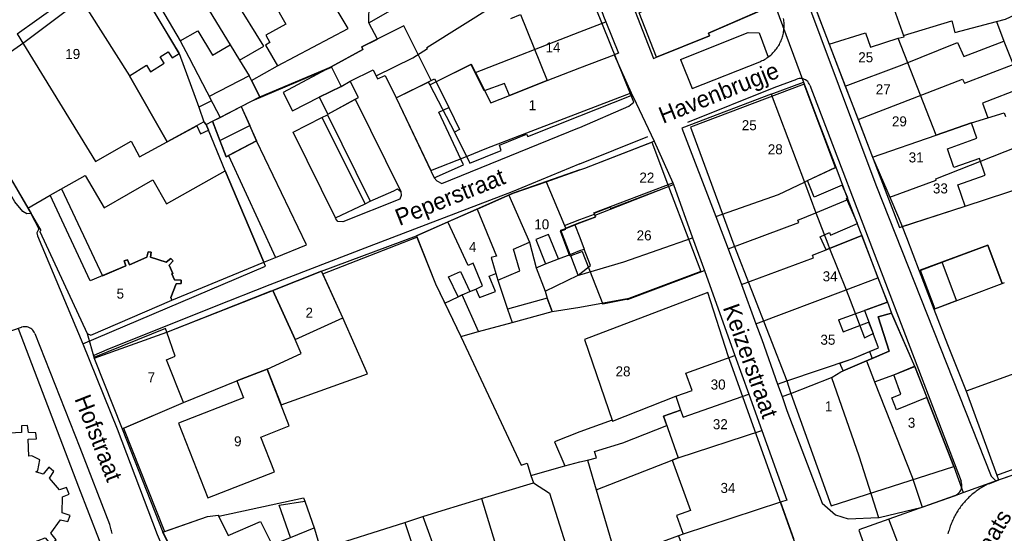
# Model space of a CAD drawing. Extents: x 123992 to 125854, y 449108 to 451911.
# Tile 85 of 175: x 124916 to 125063, y 450840 to 450916. Entities that reach past the tile are written whole.
import ezdxf
from ezdxf.enums import TextEntityAlignment as Align

# ---------------------------------------------------------------- set-up
doc = ezdxf.new("R2010")
doc.units = 0
for name, color, linetype in [('DEFAULT_113', 2, 'CONTINUOUS'), ('DEFAULT_117', 3, 'CONTINUOUS'), ('DEFAULT_21', 8, 'CONTINUOUS'), ('DEFAULT_4', 1, 'CONTINUOUS'), ('DEFAULT_80', 9, 'CONTINUOUS'), ('DEFAULT_99', 9, 'CONTINUOUS')]:
    doc.layers.add(name, color=color, linetype=linetype)

msp = doc.modelspace()

# ---------------------------------------------------------------- linework, layer by layer
at = {"layer": 'DEFAULT_21'}
for points in [[(124964.18, 450950.155), (124969.962, 450941.923), (124973.434, 450936.579), (124973.16, 450936.406), (124970.567, 450934.698), (124970.491, 450934.814), (124969.429, 450934.047), (124972.568, 450929.097), (124976.117, 450923.15), (124968.449, 450918.773), (124968.419, 450916.093), (124968.459, 450916.017)], [(125062.265, 450916.205), (125063.595, 450916.562), (125075.67, 450922.232), (125094.562, 450930.994), (125095.979, 450931.441)], [(124937.204, 450929.935), (124947.726, 450912.711), (124949.112, 450910.421), (124950.591, 450908.059), (124950.935, 450907.391)], [(124968.459, 450916.017), (124986.149, 450926.13), (124984.868, 450928.646), (124985.059, 450928.714)], [(124932.551, 450926.471), (124933.262, 450925.29), (124940.28, 450913.327), (124941.578, 450910.869), (124944.959, 450904.325), (124943.035, 450903.366)], [(124931.464, 450925.661), (124932.388, 450924.222), (124940.118, 450911.412), (124943.035, 450903.366)], [(124950.935, 450907.391), (124954.82, 450909.564), (124965.357, 450915.166), (124962.188, 450920.535), (124959.028, 450925.778)], [(125005.855, 450923.901), (125011.029, 450910.682), (125011.461, 450910.843), (125019.403, 450914.081), (125019.254, 450914.475), (125029.128, 450918.746)], [(124969.56, 450908.077), (124975.024, 450910.775), (124977.242, 450912.179), (124977.125, 450912.299), (124987.375, 450918.73), (124987.033, 450919.692), (124989.633, 450920.883), (124992.749, 450922.279), (124993.29, 450920.745), (124993.469, 450920.803), (124993.931, 450919.606), (124994.888, 450919.953), (124995.293, 450918.935), (125000, 450920.455)], [(124915.912, 450914.359), (124924.726, 450920.666)], [(124924.726, 450920.666), (124932.702, 450908.073), (124938.336, 450898.185)], [(125002.08, 450921.126), (125003.552, 450917.003), (125003.891, 450916.157)], [(125029.128, 450918.746), (125029.811, 450916.965), (125033.45, 450907.145)], [(125035.028, 450918.686), (125037.281, 450912.799)], [(124962.85, 450909.414), (124967.589, 450911.988), (124967.412, 450912.397), (124969.752, 450913.569), (124968.459, 450916.017)], [(125000, 450914.644), (125003.891, 450916.157)], [(125003.891, 450916.157), (125005.765, 450911.467), (125005.107, 450911.208)], [(125037.281, 450912.799), (125042.701, 450914.518), (125043.419, 450912.374), (125047.572, 450913.695), (125048.457, 450913.882), (125048.372, 450914.124), (125055.617, 450916.317), (125056.037, 450914.53), (125062.265, 450916.205)], [(125062.265, 450916.205), (125063.392, 450913.28)], [(124984.403, 450908.578), (125000, 450914.644)], [(124915.912, 450914.359), (124927.593, 450895.25), (124932.924, 450898.284), (124934.207, 450895.947), (124938.336, 450898.185)], [(125039.676, 450906.541), (125048.162, 450909.714), (125056.433, 450913.055), (125057.389, 450910.972), (125063.392, 450913.28)], [(125063.392, 450913.28), (125064.745, 450909.767)], [(125037.281, 450912.799), (125039.676, 450906.541)], [(125000, 450909.255), (125005.107, 450911.208)], [(125005.107, 450911.208), (125007.683, 450905.538)], [(124952.194, 450904.942), (124962.85, 450909.414)], [(124962.85, 450909.414), (124955.683, 450905.582), (124957.047, 450902.856), (124961.062, 450904.865)], [(124965.692, 450907.284), (124969.102, 450908.992), (124969.56, 450908.077)], [(124977.559, 450906.734), (124983.774, 450909.828), (124984.403, 450908.578)], [(124984.403, 450908.578), (124986.695, 450904.02), (124989.47, 450905.136), (124995.122, 450907.39), (125000, 450909.255)], [(125041.588, 450901.545), (125057.217, 450907.577), (125057.515, 450906.982), (125064.745, 450909.767)], [(124906.273, 450907.45), (124907.023, 450906.121), (124913.636, 450894.78), (124913.718, 450894.792), (124917.515, 450888.269)], [(124950.935, 450907.391), (124952.194, 450904.942)], [(124961.062, 450904.865), (124962.325, 450902.345), (124966.908, 450904.855), (124965.692, 450907.284)], [(124961.062, 450904.865), (124964.313, 450906.492), (124965.692, 450907.284)], [(124969.56, 450908.077), (124969.78, 450907.638), (124970.886, 450908.129), (124972.573, 450904.76)], [(124972.573, 450904.76), (124977.343, 450907.149), (124977.559, 450906.734)], [(125028.607, 450905.315), (125033.45, 450907.145)], [(125033.45, 450907.145), (125035.614, 450901.307), (125038.246, 450894.396)], [(124977.559, 450906.734), (124981.255, 450899.645), (124983.051, 450896.023)], [(125039.676, 450906.541), (125041.588, 450901.545)], [(125066.024, 450906.447), (125066.091, 450906.274), (125060.2, 450904.007), (125060.993, 450901.805)], [(124949.387, 450903.499), (124952.194, 450904.942)], [(124972.573, 450904.76), (124977.739, 450893.906), (124983.051, 450896.023)], [(125000, 450902.614), (125007.683, 450905.538)], [(125007.683, 450905.538), (125008.398, 450903.965), (125011.132, 450898.315)], [(125028.607, 450905.315), (125015.221, 450900.256), (125020.311, 450887.022)], [(125028.607, 450905.315), (125033.553, 450892.197)], [(124943.035, 450903.366), (124943.826, 450901.183), (124944.142, 450900.811)], [(124945.073, 450901.279), (124946.21, 450901.864), (124949.387, 450903.499)], [(124949.387, 450903.499), (124950.673, 450900.622)], [(124944.142, 450900.811), (124945.073, 450901.279)], [(124945.073, 450901.279), (124946.199, 450898.409)], [(124983.051, 450896.023), (124986.12, 450897.245), (125000, 450902.614)], [(125041.588, 450901.545), (125043.75, 450895.912)], [(125043.75, 450895.912), (125053.234, 450899.22), (125058.536, 450901.044), (125060.993, 450901.805)], [(125060.993, 450901.805), (125063.442, 450902.564), (125063.631, 450902.01)], [(124938.336, 450898.185), (124942.736, 450900.587), (124943.293, 450899.414), (124944.495, 450899.947)], [(124939.018, 450874.546), (124952.767, 450880.196), (124946.996, 450893.87), (124944.495, 450899.947)], [(124944.142, 450900.811), (124944.495, 450899.947)], [(124946.199, 450898.409), (124947.15, 450895.985), (124951.693, 450898.339), (124950.673, 450900.622)], [(124946.199, 450898.409), (124950.673, 450900.622)], [(125000, 450894.008), (125000.722, 450894.262), (125011.132, 450898.315)], [(125011.132, 450898.315), (125013.9, 450892.055)], [(125046.314, 450889.952), (125053.254, 450892.448), (125053.194, 450892.686), (125065.208, 450897.403)], [(125043.75, 450895.912), (125045.864, 450890.999)], [(124994.98, 450892.244), (125000, 450894.008)], [(125033.553, 450892.197), (125034.006, 450892.414), (125038.246, 450894.396)], [(125038.246, 450894.396), (125040.078, 450889.587)], [(124917.515, 450888.269), (124920.858, 450890.205), (124922.548, 450891.164), (124928.655, 450878.182), (124932.169, 450879.639), (124931.886, 450880.389), (124932.38, 450880.58), (124932.677, 450879.824), (124935.291, 450880.941), (124935.489, 450881.757), (124935.951, 450881.685), (124935.84, 450880.948), (124938.172, 450880.21), (124938.851, 450880.746), (124939.215, 450880.407), (124938.641, 450879.774), (124939.167, 450878.507), (124939.031, 450878.442), (124939.429, 450877.544), (124940.432, 450877.497), (124940.431, 450877.021), (124939.649, 450876.952), (124938.867, 450874.916), (124939.018, 450874.546)], [(124989.385, 450890.219), (124990.056, 450890.513), (124994.98, 450892.244)], [(124994.98, 450892.244), (124997.693, 450885.716)], [(125000, 450886.585), (125002.183, 450887.407), (125002.103, 450887.582), (125013.9, 450892.055)], [(125000, 450886.073), (125002.376, 450886.983), (125002.271, 450887.254), (125014.009, 450891.809)], [(125013.9, 450892.055), (125014.009, 450891.809)], [(125014.009, 450891.809), (125016.854, 450883.872)], [(125020.311, 450887.022), (125029.679, 450890.345), (125033.553, 450892.197)], [(125033.553, 450892.197), (125035.289, 450887.594)], [(125045.864, 450890.999), (125046.314, 450889.952)], [(125048.177, 450885.53), (125057.586, 450888.595), (125067.157, 450891.712)], [(124984.652, 450888.145), (124989.247, 450890.158), (124989.385, 450890.219)], [(124989.385, 450890.219), (124992.498, 450883.183), (124993.473, 450879.353)], [(125035.289, 450887.594), (125040.078, 450889.587)], [(125040.078, 450889.587), (125041.894, 450884.816), (125042.134, 450884.192)], [(125046.314, 450889.952), (125047.633, 450886.884), (125048.177, 450885.53)], [(124917.515, 450888.269), (124919.461, 450884.925), (124919.312, 450884.788), (124926.368, 450869.544)], [(124980.272, 450886.226), (124984.503, 450888.08), (124984.652, 450888.145)], [(124984.652, 450888.145), (124987.543, 450881.089), (124986.768, 450880.919), (124987.443, 450878.532), (124987.736, 450877.538), (124989.202, 450873.19), (124989.863, 450871.167)], [(124997.693, 450885.716), (125000, 450886.585)], [(125020.311, 450887.022), (125022.16, 450882.214)], [(125022.16, 450882.214), (125032.723, 450886.119), (125032.603, 450886.476), (125035.289, 450887.594)], [(125035.289, 450887.594), (125037.043, 450882.943), (125037.319, 450882.25)], [(124975.563, 450884.162), (124980.079, 450886.141), (124980.272, 450886.226)], [(124979.811, 450874.091), (124981.813, 450875.042), (124982.434, 450875.325), (124983.536, 450875.802), (124984.479, 450876.193), (124985.469, 450876.646), (124984.08, 450880.057), (124983.302, 450879.709), (124980.272, 450886.226)], [(124998.54, 450881.375), (124997.148, 450884.982), (124997.882, 450885.263)], [(124997.693, 450885.716), (124997.882, 450885.263)], [(124997.882, 450885.263), (124999.264, 450885.791)], [(124999.264, 450885.791), (125000, 450886.073)], [(124999.264, 450885.791), (125000, 450883.875)], [(125048.177, 450885.53), (125048.83, 450883.906), (125050.725, 450878.932)], [(124961.412, 450878.867), (124975.563, 450884.162)], [(124975.563, 450884.162), (124978.416, 450876.988), (124979.811, 450874.091)], [(125000, 450883.875), (125000.649, 450882.177)], [(125000, 450878.325), (125006.594, 450880.262), (125016.854, 450883.872)], [(125016.854, 450883.872), (125018.61, 450878.97)], [(125037.319, 450882.25), (125042.134, 450884.192)], [(125042.134, 450884.192), (125044.563, 450877.876)], [(125000, 450878.458), (125001.593, 450879.722), (125000.649, 450882.177)], [(125000, 450881.93), (125000.649, 450882.177)], [(125022.16, 450882.214), (125024.146, 450876.849)], [(125024.146, 450876.849), (125034.935, 450880.88), (125034.793, 450881.231), (125037.319, 450882.25)], [(125037.319, 450882.25), (125039.785, 450876.069)], [(125054.172, 450880.222), (125060.957, 450882.759), (125063.108, 450877.006), (125063.49, 450877.143)], [(124993.473, 450879.353), (124994.883, 450879.94), (124996.792, 450880.708), (124998.54, 450881.375)], [(124998.54, 450881.375), (125000, 450881.93)], [(124993.473, 450879.353), (124994.796, 450875.882)], [(125050.725, 450878.932), (125054.172, 450880.222)], [(125052.911, 450873.193), (125056.298, 450874.46), (125054.172, 450880.222)], [(124953.252, 450864.207), (124955.339, 450858.87), (124968.24, 450863.507), (124964.595, 450871.891), (124961.412, 450878.867)], [(124954.119, 450875.98), (124961.412, 450878.867)], [(124994.796, 450875.882), (124999.744, 450878.255)], [(124999.744, 450878.255), (125000, 450878.458)], [(124999.744, 450878.255), (125000, 450878.325)], [(125000, 450873.495), (125007.097, 450874.761), (125007.14, 450874.64), (125018.61, 450878.97)], [(125018.61, 450878.97), (125023.171, 450866.244)], [(125039.785, 450876.069), (125044.563, 450877.876)], [(125044.563, 450877.876), (125045.97, 450874.218)], [(125050.725, 450878.932), (125052.911, 450873.193)], [(125024.146, 450876.849), (125026.32, 450870.977)], [(124927.426, 450865.854), (124938.268, 450869.76), (124953.877, 450875.917), (124954.119, 450875.98)], [(124953.252, 450864.207), (124958.335, 450866.541), (124957.469, 450868.639), (124954.119, 450875.98)], [(124994.796, 450875.882), (124995.123, 450874.831), (124995.857, 450872.828)], [(125026.32, 450870.977), (125039.785, 450876.069)], [(125039.785, 450876.069), (125040.392, 450874.547), (125042.532, 450868.916), (125043.856, 450869.532)], [(124926.368, 450869.544), (124926.925, 450869.316), (124939.018, 450874.546)], [(124979.811, 450874.091), (124982.209, 450869.112)], [(124995.857, 450872.828), (125000, 450873.495)], [(125045.97, 450874.218), (125042.539, 450872.989), (125043.856, 450869.532)], [(125045.97, 450874.218), (125046.599, 450872.581)], [(124989.863, 450871.167), (124995.857, 450872.828)], [(125043.704, 450865.818), (125046.226, 450866.891), (125044.576, 450872.035), (125046.599, 450872.581)], [(125046.599, 450872.581), (125050.017, 450864.664)], [(125052.911, 450873.193), (125054.932, 450867.889), (125057.747, 450860.914), (125062.321, 450848.359), (125062.572, 450847.645)], [(124982.209, 450869.112), (124984.838, 450869.848), (124989.863, 450871.167)], [(125026.32, 450870.977), (125027.186, 450868.638), (125029.567, 450861.943)], [(124916.034, 450870.292), (124925.078, 450846.622), (124931.229, 450830.679)], [(124926.368, 450869.544), (124927.426, 450865.854)], [(124982.209, 450869.112), (124991.236, 450849.838), (124992.132, 450850.125), (124992.696, 450848.327)], [(125043.288, 450866.83), (125044.624, 450867.391), (125043.856, 450869.532)], [(125004.846, 450856.56), (125004.883, 450856.453), (125014.335, 450860.156), (125016.797, 450861.009), (125015.852, 450863.595), (125023.171, 450866.244)], [(125023.171, 450866.244), (125025.233, 450860.491)], [(125029.567, 450861.943), (125030.943, 450862.447), (125040.7, 450865.743), (125043.288, 450866.83)], [(125043.288, 450866.83), (125043.704, 450865.818)], [(124927.426, 450865.854), (124927.471, 450865.718), (124931.595, 450855.292)], [(125037.594, 450862.981), (125037.705, 450863.025), (125038.995, 450863.814), (125042.82, 450865.441)], [(125042.82, 450865.441), (125043.704, 450865.818)], [(125042.82, 450865.441), (125044.043, 450862.335)], [(125044.043, 450862.335), (125046.919, 450863.36), (125050.017, 450864.664)], [(125050.017, 450864.664), (125051.878, 450859.982), (125055.906, 450849.653), (125057.281, 450845.738)], [(124931.595, 450855.292), (124940.747, 450859.231), (124948.735, 450862.441), (124953.252, 450864.207)], [(125029.567, 450861.943), (125030.215, 450860.121)], [(125030.215, 450860.121), (125031.521, 450860.585), (125037.594, 450862.981)], [(125037.594, 450862.981), (125041.685, 450851.258), (125044.633, 450842.023)], [(125044.043, 450862.335), (125049.669, 450848.048), (125051.173, 450843.561)], [(125001.128, 450850.621), (125002.477, 450850.959), (125002.178, 450851.912), (125006.403, 450853.166), (125012.995, 450855.8), (125012.502, 450857.182), (125015.059, 450858.094), (125015.426, 450857.048), (125025.233, 450860.491)], [(125025.233, 450860.491), (125027.192, 450855.024)], [(125030.215, 450860.121), (125030.956, 450858.038), (125036.221, 450844.164), (125038.189, 450842.439), (125040.095, 450841.845), (125044.633, 450842.023)], [(125004.846, 450856.56), (125000, 450854.834)], [(124931.595, 450855.292), (124937.693, 450839.838)], [(125000, 450854.834), (124996.216, 450853.353), (124997.743, 450849.731)], [(125002.443, 450846.144), (125013.82, 450850.598), (125014.72, 450850.961), (125027.192, 450855.024)], [(125027.192, 450855.024), (125030.929, 450844.596), (125029.998, 450844.292)], [(124997.743, 450849.731), (125000, 450850.358)], [(125000, 450850.358), (125001.128, 450850.621)], [(125001.128, 450850.621), (125002.443, 450846.144)], [(124992.696, 450848.327), (124997.743, 450849.731)], [(124992.696, 450848.327), (124993.051, 450847.196)], [(125062.572, 450847.645), (125065.362, 450848.624)], [(124985.287, 450844.842), (124993.051, 450847.196)], [(124993.051, 450847.196), (124995.474, 450845.679), (125000, 450831.295)], [(125057.281, 450845.738), (125062.572, 450847.645)], [(125002.443, 450846.144), (125005.421, 450836.014), (125007.764, 450828.74), (125010.731, 450819.193), (125011.399, 450817.113)], [(125051.173, 450843.561), (125055.995, 450845.275), (125057.281, 450845.738)], [(124937.693, 450839.838), (124944.367, 450842.183), (124945.937, 450842.385), (124946.027, 450842.204), (124958.708, 450844.961), (124958.879, 450844.449), (124960.288, 450840.463)], [(124976.54, 450842.152), (124979.435, 450843.068), (124985.287, 450844.842)], [(124985.287, 450844.842), (124990.352, 450828.32), (124991.046, 450826.159), (124992.999, 450819.829), (124993.801, 450817.323), (124993.932, 450817.077), (124994.579, 450814.313)], [(125029.998, 450844.292), (125015.422, 450839.539), (125014.759, 450839.283), (125006.611, 450836.313), (125010.282, 450824.322), (125012.311, 450817.582), (125012.43, 450817.227)], [(125029.998, 450844.292), (125031.932, 450838.879)], [(125044.633, 450842.023), (125044.738, 450842.028), (125051.173, 450843.561)], [(124960.288, 450840.463), (124960.329, 450840.347), (124961.23, 450837.31), (124973.827, 450841.294)], [(124973.827, 450841.294), (124976.54, 450842.152)], [(124973.827, 450841.294), (124976.141, 450834.4)], [(124976.54, 450842.152), (124978.76, 450835.988), (124978.954, 450835.311)], [(124937.693, 450839.838), (124940.25, 450834.681)], [(124940.25, 450834.681), (124945.025, 450836.979), (124945.548, 450835.841), (124949.545, 450836.688), (124953.157, 450838.288), (124953.481, 450837.706), (124956.776, 450839.012), (124960.288, 450840.463)]]:
    msp.add_lwpolyline(points, dxfattribs=at)
at = {"layer": 'DEFAULT_4'}
for points in [[(125031.295, 450960.498), (125029.303, 450966.339), (125033.887, 450967.86), (125034.033, 450967.423), (125037.837, 450968.712), (125037.061, 450971.117), (125018.641, 450964.341), (125019.81, 450960.703), (125024.573, 450947.719), (125030.649, 450929.708), (125030.788, 450929.765), (125047.768, 450885.397), (125057.586, 450888.595), (125056.489, 450891.788), (125060.566, 450893.232)], [(125008.599, 450957.155), (125009.02, 450956.116), (125014.45, 450957.967), (125018.252, 450947.905), (125018.14, 450947.86), (125024.163, 450931.515), (125019.54, 450929.786), (125019.798, 450929.016), (125014.492, 450927.107), (125014.572, 450926.859), (125016.611, 450927.634), (125019.151, 450921.394), (125021.029, 450922.167), (125020.003, 450924.743), (125025.875, 450927.12), (125029.214, 450918.783), (125019.254, 450914.475), (125019.403, 450914.081), (125011.461, 450910.843), (125008.846, 450917.507), (125009.482, 450917.776), (125006.91, 450924.286), (125006.23, 450924.041), (125000.148, 450941.433)], [(124933.262, 450925.29), (124940.28, 450913.327), (124942.896, 450914.811), (124945.105, 450911.16), (124947.726, 450912.711), (124949.112, 450910.421), (124952.794, 450912.523), (124948.457, 450919.547)], [(124932.284, 450924.612), (124916.909, 450913.002), (124907.023, 450906.121), (124913.718, 450894.792), (124917.98, 450887.469)], [(124944.147, 450900.805), (124943.826, 450901.183), (124938.336, 450898.185), (124932.702, 450908.073), (124935.245, 450909.658), (124935.831, 450908.697), (124937.869, 450909.98), (124937.283, 450910.919), (124938.494, 450911.661), (124939.054, 450910.785), (124940.118, 450911.412), (124932.452, 450924.356), (124932.284, 450924.612)], [(125000, 450902.109), (125007.68, 450905.156), (125001.289, 450920.996), (125000, 450924.522)], [(124952.571, 450921.997), (124956.043, 450915.8), (124953.089, 450914.134), (124953.675, 450913.042), (124953.037, 450912.644), (124954.82, 450909.564), (124965.357, 450915.166), (124962.188, 450920.535)], [(125060.566, 450893.232), (125059.728, 450895.709), (125055.912, 450894.371), (125054.932, 450897.146), (125059.324, 450898.741), (125058.536, 450901.044), (125053.234, 450899.22), (125047.572, 450913.695), (125048.457, 450913.882), (125045.483, 450922.347)], [(124989.69, 450916.627), (124991.147, 450917.24), (124995.122, 450907.39), (124989.47, 450905.136), (124988.756, 450906.942), (124985.724, 450905.817), (124983.747, 450909.748), (124978.544, 450907.158)], [(124977.804, 450907.38), (124973.712, 450915.552), (124967.412, 450912.397), (124967.589, 450911.988), (124962.85, 450909.414), (124962.865, 450909.384)], [(124962.865, 450909.384), (124964.313, 450906.492), (124961.062, 450904.865), (124962.325, 450902.345), (124966.417, 450904.586)], [(124966.417, 450904.586), (124966.908, 450904.855), (124965.692, 450907.284), (124969.102, 450908.992), (124969.78, 450907.638), (124970.886, 450908.129), (124972.573, 450904.76)], [(124951.034, 450904.346), (124952.194, 450904.942), (124950.591, 450908.059), (124944.618, 450904.989), (124946.221, 450901.868)], [(124972.573, 450904.76), (124977.804, 450907.38)], [(124978.544, 450907.158), (124980.408, 450903.335)], [(125038.662, 450871.599), (125045.97, 450874.218), (125042.166, 450884.205), (125036.809, 450882.044), (125035.938, 450884.015), (125037.323, 450884.649), (125037.477, 450884.269), (125041.524, 450885.987), (125039.857, 450889.742), (125040.053, 450889.842), (125039.231, 450891.746), (125035.043, 450889.95), (125034.006, 450892.414), (125038.202, 450894.376), (125033.537, 450906.845), (125016.535, 450900.422), (125022.994, 450882.813), (125030.943, 450862.447)], [(124949.387, 450903.499), (124951.034, 450904.346)], [(124946.221, 450901.868), (124949.387, 450903.499)], [(124949.387, 450903.499), (124951.693, 450898.339)], [(124980.408, 450903.335), (124982.001, 450900.068), (124981.255, 450899.645), (124983.543, 450895.031), (124988.266, 450896.887), (124987.983, 450897.69), (124992.034, 450899.337), (124992.208, 450899.018), (125000, 450902.109)], [(124945.073, 450901.279), (124946.221, 450901.868)], [(124947.485, 450896.159), (124947.15, 450895.985), (124945.073, 450901.279)], [(124946.996, 450893.87), (124944.147, 450900.805)], [(124951.693, 450898.339), (124947.485, 450896.159)], [(125000, 450894.008), (125000.722, 450894.262), (125010.771, 450898.173), (125013.276, 450891.525)], [(125000, 450894.008), (124990.056, 450890.513), (124975.563, 450884.162), (124975.658, 450883.924)], [(124939.018, 450874.546), (124938.867, 450874.916), (124939.649, 450876.952), (124940.431, 450877.021), (124940.432, 450877.497), (124939.429, 450877.544), (124939.031, 450878.442), (124939.167, 450878.507), (124938.641, 450879.774), (124939.215, 450880.407), (124938.851, 450880.746), (124938.172, 450880.21), (124935.84, 450880.948), (124935.951, 450881.685), (124935.489, 450881.757), (124935.291, 450880.941), (124932.677, 450879.824), (124932.38, 450880.58), (124931.886, 450880.389), (124932.169, 450879.639), (124926.797, 450877.412), (124920.858, 450890.205), (124926.089, 450893.174), (124928.918, 450888.347), (124936.161, 450892.535), (124938.212, 450888.926), (124946.996, 450893.87)], [(125000, 450886.126), (125002.326, 450887.002), (125002.128, 450887.528), (125004.496, 450888.42), (125004.563, 450888.242), (125013.276, 450891.525)], [(125013.276, 450891.525), (125016.273, 450883.57)], [(124917.98, 450887.469), (124918.02, 450887.402)], [(124918.02, 450887.402), (124919.461, 450884.925), (124919.312, 450884.788), (124926.368, 450869.544), (124926.925, 450869.316), (124939.018, 450874.546)], [(124998.632, 450881.133), (124998.511, 450881.087), (124997.095, 450884.848), (124997.894, 450885.149), (124997.833, 450885.309), (125000, 450886.126)], [(124975.658, 450883.924), (124978.416, 450876.988), (124982.209, 450869.112), (124984.838, 450869.848), (124982.434, 450875.325), (124981.813, 450875.042), (124980.359, 450878.029), (124982.188, 450878.821), (124983.536, 450875.802), (124984.479, 450876.193), (124985.014, 450874.919), (124987.392, 450875.823), (124986.47, 450878.108), (124987.443, 450878.532), (124987.736, 450877.538), (124991.027, 450878.909), (124990.072, 450882.13), (124992.498, 450883.183), (124993.471, 450879.354), (124994.796, 450875.882), (124999.744, 450878.255), (124998.632, 450881.133)], [(124996.792, 450880.708), (124995.329, 450884.345), (124993.42, 450883.578), (124994.883, 450879.94), (124996.792, 450880.708)], [(125016.273, 450883.57), (125018.059, 450878.83)], [(125063.108, 450877.006), (125060.957, 450882.759), (125050.89, 450878.995), (125053.041, 450873.242), (125063.108, 450877.006)], [(125000, 450881.649), (124998.632, 450881.133)], [(125000.344, 450881.779), (125000, 450881.649)], [(125000.344, 450881.779), (125003.412, 450873.942)], [(124961.585, 450878.487), (124961.412, 450878.867), (124954.119, 450875.98)], [(124954.119, 450875.98), (124957.469, 450868.639), (124964.595, 450871.891), (124961.585, 450878.487)], [(125018.059, 450878.83), (125006.923, 450874.635), (125003.412, 450873.942)], [(124995.857, 450872.828), (124995.123, 450874.831), (124989.202, 450873.19), (124989.863, 450871.167), (124995.857, 450872.828)], [(125038.712, 450819.895), (125022.177, 450866.191), (125019.147, 450875.679), (125000.681, 450868.656), (125004.883, 450856.453), (125014.335, 450860.156), (125015.059, 450858.094), (125012.502, 450857.182), (125014.72, 450850.961), (125013.82, 450850.598), (125016.522, 450843.071), (125014.465, 450842.339), (125015.422, 450839.539), (125014.759, 450839.283), (125016.859, 450833.543), (125017.854, 450828.966), (125018.5, 450829.075), (125019.536, 450823.62), (125020.514, 450823.819), (125021.048, 450820.623), (125028.544, 450822.889), (125029.925, 450818.986), (125038.712, 450819.895)], [(125097.682, 450861.295), (125093.904, 450871.665), (125090.195, 450870.314), (125089.8, 450871.399), (125086.965, 450870.366), (125087.35, 450869.311), (125082.733, 450867.628), (125082.243, 450868.972), (125081.972, 450868.873), (125079.378, 450875.991), (125075.454, 450874.562), (125077.768, 450868.208), (125057.747, 450860.914), (125062.321, 450848.359), (125090.883, 450858.765), (125090.966, 450858.583), (125093.297, 450859.433), (125093.222, 450859.671), (125097.682, 450861.295)], [(125055.906, 450849.653), (125051.878, 450859.982), (125047.33, 450858.116), (125046.625, 450859.915), (125047.993, 450860.456), (125046.919, 450863.36), (125050.053, 450864.581), (125046.599, 450872.581), (125044.576, 450872.035), (125046.226, 450866.891), (125039.351, 450863.966)], [(125038.662, 450871.599), (125039.352, 450869.792), (125043.165, 450871.245)], [(125043.165, 450871.245), (125043.856, 450869.532)], [(124938.267, 450869.76), (124938.09, 450870.266), (124927.381, 450865.946)], [(124931.783, 450855.373), (124940.747, 450859.231), (124938.211, 450865.593), (124939.54, 450866.129), (124938.267, 450869.76)], [(125044.624, 450867.391), (125043.856, 450869.532)], [(124927.381, 450865.946), (124931.595, 450855.292), (124931.783, 450855.373)], [(125038.86, 450865.121), (125040.7, 450865.743), (125044.624, 450867.391)], [(125039.352, 450863.966), (125038.86, 450865.121)], [(124956.574, 450855.712), (124953.252, 450864.207), (124948.735, 450862.441), (124949.725, 450859.908), (124940.032, 450856.118), (124944.403, 450844.941), (124954.375, 450848.841), (124952.336, 450854.054), (124956.574, 450855.712)], [(125030.943, 450862.447), (125031.521, 450860.585)], [(125031.521, 450860.585), (125037.563, 450843.769), (125055.906, 450849.653)], [(124921.362, 450848.913), (124920.619, 450849.565), (124919.77, 450848.528), (124918.713, 450848.872), (124918.971, 450849.072), (124919.307, 450850.666), (124918.081, 450851.241), (124917.657, 450851.219), (124917.527, 450853.716), (124918.784, 450853.782), (124918.709, 450854.702), (124917.594, 450854.745), (124917.442, 450855.779), (124916.535, 450855.731), (124916.543, 450854.751), (124912.852, 450854.558)], [(124918.241, 450833.641), (124918.001, 450838.207), (124920.101, 450838.993), (124920.883, 450838.046), (124921.747, 450838.663), (124920.946, 450839.667), (124922.383, 450841.682), (124923.487, 450841.442), (124923.833, 450842.32), (124922.647, 450842.719), (124922.683, 450845.091), (124923.679, 450845.517), (124923.282, 450846.527), (124922.208, 450846.163), (124920.739, 450847.916), (124921.362, 450848.913)], [(124937.907, 450839.913), (124944.367, 450842.183), (124945.937, 450842.385), (124947.44, 450839.353), (124952.256, 450841.412), (124953.992, 450837.912), (124956.776, 450839.012), (124955.058, 450843.858), (124958.879, 450844.449), (124960.329, 450840.347), (124961.23, 450837.31), (124959.911, 450836.865), (124959.819, 450837.118), (124950.925, 450834.265), (124952.774, 450830.536), (124956.572, 450831.307), (124957.717, 450829.179), (124955.275, 450827.968), (124953.943, 450828.205), (124955.019, 450826.034), (124954.291, 450825.674), (124958.467, 450820.215), (124960.613, 450810.218)], [(124960.613, 450810.218), (124956.359, 450809.227), (124946.992, 450821.087), (124937.693, 450839.838), (124937.907, 450839.913)]]:
    msp.add_lwpolyline(points, dxfattribs=at)
at = {"layer": 'DEFAULT_80'}
for points in [[(124961.585, 450878.487), (124975.658, 450883.924)], [(124938.267, 450869.76), (124954.119, 450875.98)], [(124931.783, 450855.373), (124937.907, 450839.913)]]:
    msp.add_lwpolyline(points, dxfattribs=at)
at = {"layer": 'DEFAULT_99'}
for points in [[(125011.839, 450978.517), (125015.758, 450969.558), (125025.227, 450942.738), (125044.219, 450891.756), (125061.458, 450848.185), (125062.179, 450847.507), (125092.043, 450857.982), (125113.588, 450865.83)], [(125026.883, 450910.187), (125027.067, 450910.264), (125027.249, 450910.348), (125027.428, 450910.438), (125027.603, 450910.534), (125027.775, 450910.635), (125027.944, 450910.743), (125028.109, 450910.857), (125028.269, 450910.976), (125028.426, 450911.1), (125028.578, 450911.23), (125028.725, 450911.365), (125028.868, 450911.505), (125029.006, 450911.65), (125029.139, 450911.8), (125029.266, 450911.954), (125029.388, 450912.112), (125029.505, 450912.275), (125029.616, 450912.441), (125029.721, 450912.611), (125029.82, 450912.785), (125029.913, 450912.962), (125030, 450913.142), (125030.081, 450913.325), (125030.155, 450913.511), (125030.223, 450913.699), (125030.285, 450913.889), (125030.339, 450914.081), (125030.388, 450914.276), (125030.429, 450914.471), (125030.464, 450914.668), (125030.492, 450914.866), (125030.513, 450915.065), (125030.527, 450915.265), (125030.534, 450915.464), (125030.534, 450915.664), (125030.528, 450915.864), (125030.514, 450916.064), (125030.494, 450916.263), (125030.467, 450916.461), (125030.433, 450916.658)], [(125015.042, 450910.526), (125025.142, 450914.553)], [(125025.142, 450914.553), (125026.82, 450914.491), (125028.151, 450910.888)], [(125015.042, 450910.526), (125016.783, 450906.16)], [(125016.783, 450906.16), (125026.883, 450910.187)], [(124951.034, 450904.346), (124962.865, 450909.384)], [(124977.804, 450907.38), (124978.287, 450907.626), (124978.544, 450907.158)], [(125016.134, 450901.17), (125029.057, 450906.313), (125032.429, 450907.577)], [(125034.376, 450906.699), (125034.293, 450906.881), (125034.186, 450907.05), (125034.058, 450907.203), (125033.911, 450907.339), (125033.748, 450907.454), (125033.571, 450907.546), (125033.383, 450907.614), (125033.187, 450907.657), (125032.988, 450907.674), (125032.789, 450907.664), (125032.592, 450907.628), (125032.429, 450907.577)], [(125034.376, 450906.699), (125056.992, 450847.436)], [(124917.98, 450887.469), (124917.366, 450887.444), (124916.764, 450887.799), (124915.574, 450889.209), (124906.119, 450905.582)], [(124966.417, 450904.586), (124973.221, 450890.788)], [(124972.573, 450904.76), (124978.244, 450892.845)], [(125007.326, 450903.554), (125008.075, 450904.126), (125007.68, 450905.156)], [(124978.244, 450892.845), (124982.627, 450894.779), (124978.947, 450902.66), (124980.408, 450903.335)], [(125000, 450900.372), (125007.326, 450903.554)], [(124944.147, 450900.805), (124945.073, 450901.279)], [(124963.465, 450886.842), (124957.177, 450899.669), (124961.463, 450901.853)], [(124961.463, 450901.853), (124962.269, 450902.264), (124968.658, 450889.307)], [(124961.463, 450901.853), (124967.924, 450888.955)], [(124978.244, 450892.845), (124978.627, 450892.389), (124979.35, 450891.995), (124999.718, 450900.249), (125000, 450900.372)], [(124954.516, 450880.91), (124959.15, 450882.784), (124951.693, 450898.339)], [(125000, 450894.934), (125010.141, 450898.979)], [(124947.485, 450896.159), (124954.516, 450880.91)], [(125000, 450894.934), (124989.884, 450890.72), (124968.516, 450882.558), (124953.657, 450876.8), (124945.365, 450873.546), (124929.323, 450867.075), (124927.34, 450866.226), (124927.381, 450865.946)], [(124946.996, 450893.87), (124952.763, 450880.205)], [(124968.658, 450889.307), (124972.181, 450890.899), (124972.759, 450891.184), (124973.221, 450890.788)], [(124973.221, 450890.788), (124973.286, 450890.189), (124973.111, 450889.608), (124964.6, 450886.244), (124963.84, 450886.278), (124963.537, 450886.695), (124963.465, 450886.842)], [(124963.465, 450886.842), (124967.924, 450888.955)], [(124967.924, 450888.955), (124968.658, 450889.307)], [(124918.02, 450887.402), (124919.124, 450885.181), (124918.829, 450884.579), (124918.952, 450884.141), (124925.703, 450868.006)], [(124952.763, 450880.205), (124954.516, 450880.91)], [(124925.703, 450868.006), (124953.035, 450879.619), (124952.763, 450880.205)], [(124939.018, 450874.546), (124952.763, 450880.205)], [(124850.375, 450873.814), (124856.69, 450859.151), (124857.22, 450857.737), (124857.609, 450856.522), (124857.981, 450854.966), (124858.468, 450854.111), (124859.737, 450852.963), (124861.002, 450852.273), (124862.363, 450851.984), (124863.8, 450852.316), (124916.556, 450870.471)], [(124918.553, 450869.55), (124918.468, 450869.731), (124918.362, 450869.9), (124918.235, 450870.054), (124918.089, 450870.191), (124917.928, 450870.309), (124917.753, 450870.406), (124917.567, 450870.479), (124917.373, 450870.529), (124917.175, 450870.555), (124916.975, 450870.555), (124916.777, 450870.53), (124916.583, 450870.48), (124916.556, 450870.471)], [(124918.553, 450869.55), (124925.265, 450852.512)], [(124925.703, 450868.006), (124930.845, 450855.265)], [(125050.053, 450864.581), (125051.878, 450859.982)], [(124930.845, 450855.265), (124936.81, 450839.478), (124938.008, 450836.688), (124943.394, 450825.673), (124953.903, 450807.497)], [(124925.265, 450852.512), (124929.721, 450841.045)], [(125061.118, 450847.071), (125060.938, 450846.984), (125060.759, 450846.894), (125060.582, 450846.801), (125060.407, 450846.704), (125060.234, 450846.605), (125060.062, 450846.502), (125059.892, 450846.396), (125059.724, 450846.288), (125059.558, 450846.176), (125059.395, 450846.061), (125059.233, 450845.944), (125059.073, 450845.823), (125058.916, 450845.7), (125058.761, 450845.574), (125058.608, 450845.445), (125058.457, 450845.313), (125058.309, 450845.179), (125058.163, 450845.042), (125058.02, 450844.903), (125057.879, 450844.761), (125057.741, 450844.616), (125057.605, 450844.469), (125057.472, 450844.32), (125057.342, 450844.168), (125057.214, 450844.014), (125057.09, 450843.857), (125056.968, 450843.699), (125056.849, 450843.538), (125056.733, 450843.375), (125056.619, 450843.21), (125056.509, 450843.044), (125056.402, 450842.875), (125056.298, 450842.704), (125056.197, 450842.531), (125056.099, 450842.357), (125056.004, 450842.181), (125055.912, 450842.003), (125055.824, 450841.824), (125055.739, 450841.643), (125055.657, 450841.461), (125055.578, 450841.277), (125055.503, 450841.091), (125055.43, 450840.905), (125055.362, 450840.717), (125055.296, 450840.528), (125055.235, 450840.338), (125055.176, 450840.147), (125055.121, 450839.954), (125055.069, 450839.761), (125055.021, 450839.567)], [(125055.995, 450845.275), (125056.179, 450845.353), (125056.352, 450845.453), (125056.512, 450845.573), (125056.657, 450845.711), (125056.784, 450845.865), (125056.891, 450846.034), (125056.978, 450846.214), (125057.042, 450846.403), (125057.083, 450846.599), (125057.1, 450846.798), (125057.094, 450846.998), (125057.063, 450847.195), (125057.01, 450847.388), (125056.992, 450847.436)], [(125061.118, 450847.071), (125062.547, 450847.607)], [(125055.995, 450845.275), (125041.686, 450840.188)], [(124930.099, 450839.613), (124930.061, 450839.809), (124930.019, 450840.005), (124929.973, 450840.199), (124929.923, 450840.393), (124929.868, 450840.585), (124929.81, 450840.777), (124929.748, 450840.967), (124929.721, 450841.045)], [(125043.68, 450828.207), (125044.968, 450827.006), (125046.047, 450826.609), (125047.267, 450826.771), (125048.465, 450827.533), (125049.383, 450828.175), (125050.241, 450829.096), (125050.38, 450829.616), (125050.357, 450830.795), (125046.198, 450841.797)], [(125041.683, 450840.11), (125045.723, 450828.926)]]:
    msp.add_lwpolyline(points, dxfattribs=at)

# ---------------------------------------------------------------- texts
at = {"layer": 'DEFAULT_113'}
for s, p in [('14', (124995.98, 450912.331)), ('19', (124924.208, 450911.346)), ('25', (125042.729, 450910.853)), ('27', (125045.343, 450906.061)), ('1', (124992.914, 450903.678)), ('25', (125025.319, 450900.693)), ('29', (125047.761, 450901.266)), ('28', (125029.211, 450897.088)), ('31', (125050.266, 450895.874)), ('22', (125010.016, 450892.856)), ('33', (125053.889, 450891.237)), ('10', (124994.307, 450885.871)), ('26', (125009.606, 450884.212)), ('4', (124983.975, 450882.468)), ('34', (125037.41, 450878.097)), ('5', (124931.317, 450875.507)), ('2', (124959.558, 450872.646)), ('35', (125037.08, 450868.609)), ('28', (125006.456, 450863.879)), ('7', (124935.971, 450862.998)), ('30', (125020.67, 450861.91)), ('1', (125037.188, 450858.651)), ('32', (125020.997, 450855.974)), ('3', (125049.586, 450856.193)), ('9', (124948.876, 450853.417)), ('34', (125022.141, 450846.444))]:
    msp.add_text(s, height=1.5, dxfattribs=at).set_placement(p, align=Align.MIDDLE_CENTER)
at = {"layer": 'DEFAULT_117'}
for s, rotation, p in [('Havenbrugje', 21.7695, (125020.764, 450905.555)), ('Peperstraat', 21.7695, (124980.594, 450889.975)), ('Keizerstraat', 289.70395, (125025.526, 450865.447)), ('Hofstraat', 291.46106, (124928.07, 450853.917)), ('De Plaats', 59.53736, (125059.898, 450836.61))]:
    msp.add_text(s, height=2.5, rotation=rotation, dxfattribs=at).set_placement(p, align=Align.MIDDLE_CENTER)

doc.saveas('drawing.dxf')
